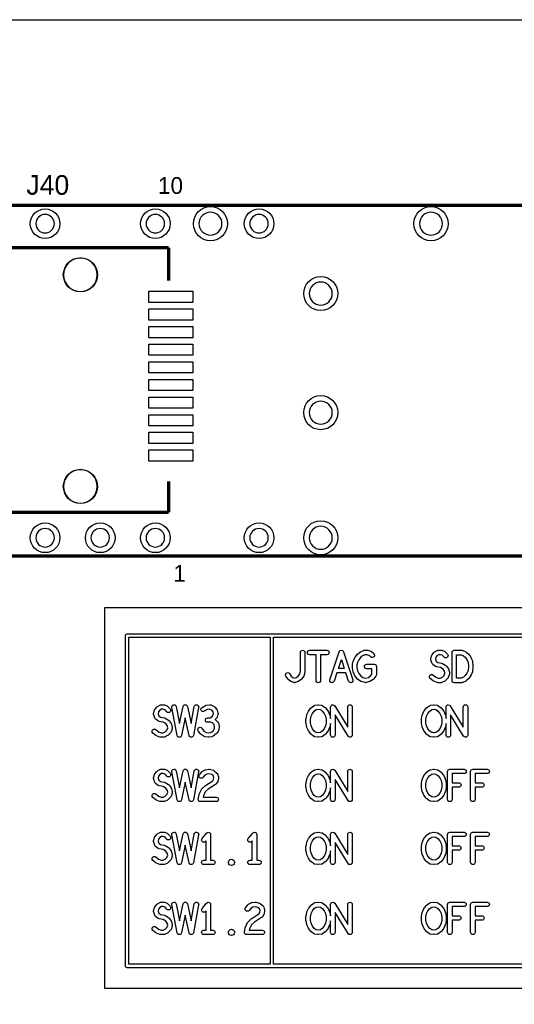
# Model space of a CAD drawing. Extents: x 0 to 260, y 0 to 180.
# Tile 27 of 28: x 215 to 237, y 136 to 180. Entities that reach past the tile are written whole.
import ezdxf

# ---------------------------------------------------------------- set-up
doc = ezdxf.new("R2010")
doc.units = 0
for name, color, linetype in [('BG_DRILLHOLE', 193, 'CONTINUOUS'), ('BG_OUTLINE', 253, 'CONTINUOUS'), ('BG_SILKSCREEN_TOP', 6, 'CONTINUOUS'), ('PG_SILKSCREEN_TOP', 254, 'CONTINUOUS'), ('PIN_TOP', 96, 'CONTINUOUS'), ('RD_SILKSCREEN_TOP', 85, 'CONTINUOUS')]:
    doc.layers.add(name, color=color, linetype=linetype)

msp = doc.modelspace()

# ---------------------------------------------------------------- linework, layer by layer
at = {"layer": 'BG_DRILLHOLE'}
for points in [[(224.008442, 171.087034, 1), (222.967042, 171.087034, 1)], [(234.008422, 171.087034, 1), (232.967022, 171.087034, 1)], [(216.408762, 171.087034, 1), (215.570562, 171.087034, 1)], [(221.407482, 171.087034, 1), (220.569282, 171.087034, 1)], [(226.109022, 171.087034, 1), (225.270822, 171.087034, 1)], [(218.351862, 168.768014, 1), (216.827862, 168.768014, 1)], [(229.009702, 167.917114, 1), (227.968302, 167.917114, 1)], [(229.009702, 162.517074, 1), (227.968302, 162.517074, 1)], [(218.351862, 159.166814, 1), (216.827862, 159.166814, 1)], [(216.408762, 156.837634, 1), (215.570562, 156.837634, 1)], [(218.908122, 156.837634, 1), (218.069922, 156.837634, 1)], [(221.407482, 156.837634, 1), (220.569282, 156.837634, 1)], [(226.109022, 156.837634, 1), (225.270822, 156.837634, 1)], [(229.009702, 156.837634, 1), (227.968302, 156.837634, 1)]]:
    msp.add_lwpolyline(points, format="xyb", close=True, dxfattribs=at)
at = {"layer": 'BG_OUTLINE'}
msp.add_lwpolyline([(0, 180.34), (254, 180.34), (254, 0), (0, 0)], close=True, dxfattribs=at)
at = {"layer": 'BG_SILKSCREEN_TOP'}
for points in [[(218.694, 153.67), (248.539, 153.67), (248.539, 136.398), (218.694, 136.398)], [(219.7862, 152.3238), (226.191572, 152.3238), (226.191572, 137.4902), (219.7862, 137.4902)], [(226.343972, 152.3238), (247.0658, 152.3238), (247.0658, 137.4902), (226.343972, 137.4902)], [(234.645962, 151.5364), (234.860592, 151.5364), (234.963716, 151.48814), (235.043726, 151.421338), (235.115608, 151.313388), (235.172758, 151.188674), (235.187744, 151.003), (235.172758, 150.817326), (235.115608, 150.692612), (235.043726, 150.584662), (234.963716, 150.51786), (234.860592, 150.4696), (234.645962, 150.4696)], [(229.288594, 150.9141), (229.42296, 151.31669), (229.557326, 150.9141)], [(228.280468, 149.043644), (228.37648, 149.05863), (228.472492, 149.043644), (228.559868, 148.98116), (228.644958, 148.874988), (228.702616, 148.749004), (228.73208, 148.601176), (228.73208, 148.451824), (228.702616, 148.303996), (228.644958, 148.178012), (228.559868, 148.07184), (228.472492, 148.009356), (228.37648, 147.99437), (228.280468, 148.009356), (228.193092, 148.07184), (228.108002, 148.178012), (228.050344, 148.303996), (228.02088, 148.451824), (228.02088, 148.601176), (228.050344, 148.749004), (228.108002, 148.874988), (228.193092, 148.98116)], [(233.520488, 149.043644), (233.6165, 149.05863), (233.712512, 149.043644), (233.799888, 148.98116), (233.884978, 148.874988), (233.942636, 148.749004), (233.9721, 148.601176), (233.9721, 148.451824), (233.942636, 148.303996), (233.884978, 148.178012), (233.799888, 148.07184), (233.712512, 148.009356), (233.6165, 147.99437), (233.520488, 148.009356), (233.433112, 148.07184), (233.348022, 148.178012), (233.290364, 148.303996), (233.2609, 148.451824), (233.2609, 148.601176), (233.290364, 148.749004), (233.348022, 148.874988), (233.433112, 148.98116)], [(228.280468, 146.122644), (228.37648, 146.13763), (228.472492, 146.122644), (228.559868, 146.06016), (228.644958, 145.953988), (228.702616, 145.828004), (228.73208, 145.680176), (228.73208, 145.530824), (228.702616, 145.382996), (228.644958, 145.257012), (228.559868, 145.15084), (228.472492, 145.088356), (228.37648, 145.07337), (228.280468, 145.088356), (228.193092, 145.15084), (228.108002, 145.257012), (228.050344, 145.382996), (228.02088, 145.530824), (228.02088, 145.680176), (228.050344, 145.828004), (228.108002, 145.953988), (228.193092, 146.06016)], [(233.520488, 146.122644), (233.6165, 146.13763), (233.712512, 146.122644), (233.799888, 146.06016), (233.884978, 145.953988), (233.942636, 145.828004), (233.9721, 145.680176), (233.9721, 145.530824), (233.942636, 145.382996), (233.884978, 145.257012), (233.799888, 145.15084), (233.712512, 145.088356), (233.6165, 145.07337), (233.520488, 145.088356), (233.433112, 145.15084), (233.348022, 145.257012), (233.290364, 145.382996), (233.2609, 145.530824), (233.2609, 145.680176), (233.290364, 145.828004), (233.348022, 145.953988), (233.433112, 146.06016)], [(228.280468, 143.265144), (228.37648, 143.28013), (228.472492, 143.265144), (228.559868, 143.20266), (228.644958, 143.096488), (228.702616, 142.970504), (228.73208, 142.822676), (228.73208, 142.673324), (228.702616, 142.525496), (228.644958, 142.399512), (228.559868, 142.29334), (228.472492, 142.230856), (228.37648, 142.21587), (228.280468, 142.230856), (228.193092, 142.29334), (228.108002, 142.399512), (228.050344, 142.525496), (228.02088, 142.673324), (228.02088, 142.822676), (228.050344, 142.970504), (228.108002, 143.096488), (228.193092, 143.20266)], [(233.520488, 143.265144), (233.6165, 143.28013), (233.712512, 143.265144), (233.799888, 143.20266), (233.884978, 143.096488), (233.942636, 142.970504), (233.9721, 142.822676), (233.9721, 142.673324), (233.942636, 142.525496), (233.884978, 142.399512), (233.799888, 142.29334), (233.712512, 142.230856), (233.6165, 142.21587), (233.520488, 142.230856), (233.433112, 142.29334), (233.348022, 142.399512), (233.290364, 142.525496), (233.2609, 142.673324), (233.2609, 142.822676), (233.290364, 142.970504), (233.348022, 143.096488), (233.433112, 143.20266)], [(228.280468, 140.090144), (228.37648, 140.10513), (228.472492, 140.090144), (228.559868, 140.02766), (228.644958, 139.921488), (228.702616, 139.795504), (228.73208, 139.647676), (228.73208, 139.498324), (228.702616, 139.350496), (228.644958, 139.224512), (228.559868, 139.11834), (228.472492, 139.055856), (228.37648, 139.04087), (228.280468, 139.055856), (228.193092, 139.11834), (228.108002, 139.224512), (228.050344, 139.350496), (228.02088, 139.498324), (228.02088, 139.647676), (228.050344, 139.795504), (228.108002, 139.921488), (228.193092, 140.02766)], [(233.520488, 140.090144), (233.6165, 140.10513), (233.712512, 140.090144), (233.799888, 140.02766), (233.884978, 139.921488), (233.942636, 139.795504), (233.9721, 139.647676), (233.9721, 139.498324), (233.942636, 139.350496), (233.884978, 139.224512), (233.799888, 139.11834), (233.712512, 139.055856), (233.6165, 139.04087), (233.520488, 139.055856), (233.433112, 139.11834), (233.348022, 139.224512), (233.290364, 139.350496), (233.2609, 139.498324), (233.2609, 139.647676), (233.290364, 139.795504), (233.348022, 139.921488), (233.433112, 140.02766)]]:
    msp.add_lwpolyline(points, close=True, dxfattribs=at)
for points in [[(219.6338, 152.4, -0.414214), (219.71, 152.4762), (247.142, 152.4762, -0.414214), (247.2182, 152.4), (247.2182, 137.414, -0.414214), (247.142, 137.3378), (219.71, 137.3378, -0.414214), (219.6338, 137.414)], [(227.566982, 150.801324), (227.566982, 151.638, -1), (227.770182, 151.638), (227.770182, 150.791418, -0.049144), (227.76815, 150.771606), (227.734368, 150.602188, -0.120327), (227.714048, 150.5585), (227.612448, 150.4315, -0.050086), (227.598224, 150.417022), (227.496624, 150.33244, -0.097989), (227.46208, 150.31339), (227.326698, 150.270972, -0.076242), (227.296218, 150.2664, -0.086179), (227.261928, 150.272242), (227.14331, 150.31466, -0.088027), (227.112576, 150.33244), (227.010976, 150.417022, -0.072059), (226.991418, 150.438612), (226.906836, 150.565612, -0.147613), (226.889818, 150.622, -0.414214), (226.991418, 150.7236, -0.250497), (227.076, 150.678388), (227.152454, 150.56358), (227.228654, 150.50008), (227.29825, 150.475188), (227.38207, 150.50135), (227.460302, 150.566628), (227.540058, 150.666196)], [(227.987098, 151.5364, -1), (227.987098, 151.7396), (228.765862, 151.7396, -1), (228.765862, 151.5364), (228.47808, 151.5364), (228.47808, 150.368, -1), (228.27488, 150.368), (228.27488, 151.5364)], [(228.903276, 150.400258), (229.326694, 151.670258, -0.720317), (229.519226, 151.670258), (229.942644, 150.400258, -0.08101), (229.947978, 150.368, -0.414214), (229.846378, 150.2664, -0.322662), (229.750112, 150.335742), (229.62489, 150.7109), (229.22103, 150.7109), (229.095808, 150.335742, -0.322662), (228.999542, 150.2664, -0.414214), (228.897942, 150.368, -0.08101)], [(230.46944, 151.7396), (230.588058, 151.7396, -0.076242), (230.618538, 151.735028), (230.75392, 151.69261, -0.097989), (230.788464, 151.67356), (230.890064, 151.588978, -0.222878), (230.92664, 151.511, -0.414214), (230.82504, 151.4094, -0.176013), (230.760016, 151.433022), (230.67391, 151.50465), (230.572564, 151.5364), (230.492046, 151.5364), (230.388922, 151.48814), (230.305356, 151.41829), (230.21798, 151.309324), (230.159052, 151.180038), (230.130858, 151.074374), (230.130858, 150.949406), (230.160322, 150.801578), (230.21798, 150.675594), (230.30307, 150.569422), (230.394256, 150.504398), (230.52024, 150.472648), (230.646224, 150.504398), (230.73741, 150.569422), (230.808022, 150.65756), (230.808022, 150.9014), (230.57104, 150.9014, -1), (230.57104, 151.1046), (230.909622, 151.1046, -0.414214), (231.011222, 151.003), (231.011222, 150.622, -0.170862), (230.98887, 150.5585), (230.88727, 150.4315, -0.068418), (230.867204, 150.41245), (230.74884, 150.327868, -0.094527), (230.714296, 150.311866), (230.544878, 150.269448, -0.061321), (230.52024, 150.2664, -0.061321), (230.495602, 150.269448), (230.326184, 150.311866, -0.094527), (230.29164, 150.327868), (230.173276, 150.41245, -0.068418), (230.15321, 150.4315), (230.05161, 150.5585, -0.061425), (230.038402, 150.579582), (229.970584, 150.727664, -0.058502), (229.963472, 150.75027), (229.92969, 150.919688, -0.049144), (229.927658, 150.9395), (229.927658, 151.087582, -0.065123), (229.93096, 151.113744), (229.964742, 151.240744, -0.041963), (229.970584, 151.256746), (230.038402, 151.405082, -0.061989), (230.05161, 151.426418), (230.15321, 151.553418, -0.050086), (230.167434, 151.567896), (230.269034, 151.652478, -0.064082), (230.290878, 151.666448), (230.42626, 151.729948, -0.110402)], [(233.819192, 151.7396), (233.938318, 151.7396, -0.086179), (233.972608, 151.733758), (234.090972, 151.69134, -0.115766), (234.129834, 151.66594), (234.231434, 151.560276, -0.193858), (234.259882, 151.489918, -0.414214), (234.158282, 151.388318, -0.204602), (234.08513, 151.41956), (234.00004, 151.507952), (233.920538, 151.5364), (233.8451, 151.5364), (233.767376, 151.494744), (233.71048, 151.42337), (233.688128, 151.326088), (233.719116, 151.236172), (233.793538, 151.182578), (233.975656, 151.144986, -0.076593), (234.004612, 151.134064), (234.157012, 151.049228, -0.118872), (234.192064, 151.01697), (234.2769, 150.88997, -0.091171), (234.291378, 150.856188), (234.32516, 150.708106, -0.056004), (234.3277, 150.6855, -0.083001), (234.322112, 150.65248), (234.271312, 150.504398, -0.108666), (234.248706, 150.46706), (234.147106, 150.361142, -0.092157), (234.11688, 150.339552), (233.981498, 150.276052, -0.110402), (233.938318, 150.2664), (233.802682, 150.2664, -0.099165), (233.763566, 150.274274), (233.611166, 150.337774, -0.066999), (233.587798, 150.35149), (233.452416, 150.457408, -0.23136), (233.4133, 150.537418, -0.414214), (233.5149, 150.639018, -0.16729), (233.577384, 150.617428), (233.702098, 150.519892), (233.823002, 150.4696), (233.915712, 150.4696), (234.013502, 150.515574), (234.0864, 150.59152), (234.12069, 150.691088), (234.097322, 150.792688), (234.036616, 150.88362), (233.919268, 150.949152), (233.731308, 150.988014, -0.104948), (233.6927, 151.005032), (233.574336, 151.089868, -0.155602), (233.537506, 151.139398), (233.486706, 151.28748, -0.083001), (233.481118, 151.3205, -0.056004), (233.483658, 151.343106), (233.51744, 151.491188, -0.112905), (233.536998, 151.532082), (233.62158, 151.638, -0.101707), (233.653076, 151.664162), (233.771694, 151.727662, -0.122248)], [(234.442762, 151.638, -0.414214), (234.544362, 151.7396), (234.883198, 151.7396, -0.110402), (234.926378, 151.729948), (235.06176, 151.666448, -0.064082), (235.083604, 151.652478), (235.185204, 151.567896, -0.072059), (235.204762, 151.546306), (235.289344, 151.419306, -0.04006), (235.297218, 151.405082), (235.365036, 151.256746, -0.087193), (235.373926, 151.22271), (235.390944, 151.011128, -0.020012), (235.391198, 151.003, -0.020012), (235.390944, 150.994872), (235.373926, 150.78329, -0.087193), (235.365036, 150.749254), (235.297218, 150.600918, -0.04006), (235.289344, 150.586694), (235.204762, 150.459694, -0.072059), (235.185204, 150.438104), (235.083604, 150.353522, -0.064082), (235.06176, 150.339552), (234.926378, 150.276052, -0.110402), (234.883198, 150.2664), (234.544362, 150.2664, -0.414214), (234.442762, 150.368)], [(221.246192, 149.2631), (221.365318, 149.2631, -0.086179), (221.399608, 149.257258), (221.517972, 149.21484, -0.115766), (221.556834, 149.18944), (221.658434, 149.083776, -0.193858), (221.686882, 149.013418, -0.414214), (221.585282, 148.911818, -0.204602), (221.51213, 148.94306), (221.42704, 149.031452), (221.347538, 149.0599), (221.2721, 149.0599), (221.194376, 149.018244), (221.13748, 148.94687), (221.115128, 148.849588), (221.146116, 148.759672), (221.220538, 148.706078), (221.402656, 148.668486, -0.076593), (221.431612, 148.657564), (221.584012, 148.572728, -0.118872), (221.619064, 148.54047), (221.7039, 148.41347, -0.091171), (221.718378, 148.379688), (221.75216, 148.231606, -0.056004), (221.7547, 148.209, -0.083001), (221.749112, 148.17598), (221.698312, 148.027898, -0.108666), (221.675706, 147.99056), (221.574106, 147.884642, -0.092157), (221.54388, 147.863052), (221.408498, 147.799552, -0.110402), (221.365318, 147.7899), (221.229682, 147.7899, -0.099165), (221.190566, 147.797774), (221.038166, 147.861274, -0.066999), (221.014798, 147.87499), (220.879416, 147.980908, -0.23136), (220.8403, 148.060918, -0.414214), (220.9419, 148.162518, -0.16729), (221.004384, 148.140928), (221.129098, 148.043392), (221.250002, 147.9931), (221.342712, 147.9931), (221.440502, 148.039074), (221.5134, 148.11502), (221.54769, 148.214588), (221.524322, 148.316188), (221.463616, 148.40712), (221.346268, 148.472652), (221.158308, 148.511514, -0.104948), (221.1197, 148.528532), (221.001336, 148.613368, -0.155602), (220.964506, 148.662898), (220.913706, 148.81098, -0.083001), (220.908118, 148.844, -0.056004), (220.910658, 148.866606), (220.94444, 149.014688, -0.112905), (220.963998, 149.055582), (221.04858, 149.1615, -0.101707), (221.080076, 149.187662), (221.198694, 149.251162, -0.122248)], [(222.608394, 148.40966), (222.752158, 149.180042, -0.361625), (222.85198, 149.2631, -0.414214), (222.95358, 149.1615, -0.045947), (222.951802, 149.142958), (222.71482, 147.872958, -0.361625), (222.614998, 147.7899, -0.354444), (222.515684, 147.870418), (222.34398, 148.674582), (222.172276, 147.870418, -0.354444), (222.072962, 147.7899, -0.361625), (221.97314, 147.872958), (221.736158, 149.142958, -0.045947), (221.73438, 149.1615, -0.414214), (221.83598, 149.2631, -0.361625), (221.935802, 149.180042), (222.079566, 148.40966), (222.244666, 149.182582, -0.810742), (222.443294, 149.182582)], [(223.291908, 149.241002), (223.444308, 149.262084, -0.034516), (223.458278, 149.2631, -0.099165), (223.497394, 149.255226), (223.649794, 149.191726, -0.126029), (223.69018, 149.1615), (223.774762, 149.055582, -0.103878), (223.793558, 149.018244), (223.82734, 148.891244, -0.065123), (223.830642, 148.865082, -0.065123), (223.82734, 148.83892), (223.793558, 148.71192, -0.104227), (223.774508, 148.674582), (223.707706, 148.591016), (223.813624, 148.496274, -0.155632), (223.84512, 148.443188), (223.878902, 148.295106, -0.056004), (223.881442, 148.2725, -0.032574), (223.88068, 148.259292), (223.863916, 148.132292, -0.114973), (223.84766, 148.089112), (223.762824, 147.962112, -0.080112), (223.740726, 147.93849), (223.605344, 147.832572, -0.127489), (223.558608, 147.812252), (223.423226, 147.79117, -0.038943), (223.407478, 147.7899, -0.034516), (223.393508, 147.790916), (223.241108, 147.811998, -0.105588), (223.20123, 147.826476), (223.065594, 147.911312, -0.103217), (223.035622, 147.940014), (222.934022, 148.088096, -0.151321), (222.916242, 148.1455, -0.414214), (223.017842, 148.2471, -0.247488), (223.101662, 148.202904), (223.191324, 148.072348), (223.290638, 148.010372), (223.406716, 147.994116), (223.501204, 148.008848), (223.602804, 148.088604), (223.665542, 148.18233), (223.676718, 148.267674), (223.654112, 148.36648), (223.57461, 148.4376), (223.491298, 148.467318), (223.356678, 148.467318, -1), (223.356678, 148.670518), (223.479868, 148.670518), (223.542098, 148.70938), (223.60255, 148.784818), (223.623886, 148.865082), (223.60255, 148.945346), (223.547432, 149.01418), (223.444816, 149.057106), (223.338644, 149.042374), (223.203008, 148.966936, -0.128076), (223.153478, 148.953982, -0.414214), (223.051878, 149.055582, -0.271972), (223.103948, 149.144228), (223.256348, 149.229064, -0.093132)], [(229.710742, 148.251672), (229.710742, 149.1615, -1), (229.913942, 149.1615), (229.913942, 147.8915, -0.414214), (229.812342, 147.7899, -0.260983), (229.725728, 147.838414), (229.135178, 148.801328), (229.135178, 147.8915, -1), (228.931978, 147.8915), (228.931978, 148.415248), (228.899466, 148.252688, -0.058502), (228.892354, 148.230082), (228.824536, 148.082, -0.061425), (228.811328, 148.060918), (228.709728, 147.933918, -0.068418), (228.689662, 147.914868), (228.571044, 147.830032, -0.117093), (228.52761, 147.812252), (228.392228, 147.79117, -0.038943), (228.37648, 147.7899, -0.038943), (228.360732, 147.79117), (228.22535, 147.812252, -0.117093), (228.181916, 147.830032), (228.063298, 147.914868, -0.068418), (228.043232, 147.933918), (227.941632, 148.060918, -0.061425), (227.928424, 148.082), (227.860606, 148.230082, -0.058502), (227.853494, 148.252688), (227.819712, 148.422106, -0.049144), (227.81768, 148.441918), (227.81768, 148.611082, -0.049144), (227.819712, 148.630894), (227.853494, 148.800312, -0.058502), (227.860606, 148.822918), (227.928424, 148.971, -0.061425), (227.941632, 148.992082), (228.043232, 149.119082, -0.068418), (228.063298, 149.138132), (228.181916, 149.222968, -0.117093), (228.22535, 149.240748), (228.360732, 149.26183, -0.038943), (228.37648, 149.2631, -0.038943), (228.392228, 149.26183), (228.52761, 149.240748, -0.117093), (228.571044, 149.222968), (228.689662, 149.138132, -0.068418), (228.709728, 149.119082), (228.811328, 148.992082, -0.061425), (228.824536, 148.971), (228.892354, 148.822918, -0.058502), (228.899466, 148.800312), (228.931978, 148.637752), (228.931978, 149.1615, -0.414214), (229.033578, 149.2631, -0.260983), (229.120192, 149.214586)], [(234.950762, 148.251672), (234.950762, 149.1615, -1), (235.153962, 149.1615), (235.153962, 147.8915, -0.414214), (235.052362, 147.7899, -0.260983), (234.965748, 147.838414), (234.375198, 148.801328), (234.375198, 147.8915, -1), (234.171998, 147.8915), (234.171998, 148.415248), (234.139486, 148.252688, -0.058502), (234.132374, 148.230082), (234.064556, 148.082, -0.061425), (234.051348, 148.060918), (233.949748, 147.933918, -0.068418), (233.929682, 147.914868), (233.811064, 147.830032, -0.117093), (233.76763, 147.812252), (233.632248, 147.79117, -0.038943), (233.6165, 147.7899, -0.038943), (233.600752, 147.79117), (233.46537, 147.812252, -0.117093), (233.421936, 147.830032), (233.303318, 147.914868, -0.068418), (233.283252, 147.933918), (233.181652, 148.060918, -0.061425), (233.168444, 148.082), (233.100626, 148.230082, -0.058502), (233.093514, 148.252688), (233.059732, 148.422106, -0.049144), (233.0577, 148.441918), (233.0577, 148.611082, -0.049144), (233.059732, 148.630894), (233.093514, 148.800312, -0.058502), (233.100626, 148.822918), (233.168444, 148.971, -0.061425), (233.181652, 148.992082), (233.283252, 149.119082, -0.068418), (233.303318, 149.138132), (233.421936, 149.222968, -0.117093), (233.46537, 149.240748), (233.600752, 149.26183, -0.038943), (233.6165, 149.2631, -0.038943), (233.632248, 149.26183), (233.76763, 149.240748, -0.117093), (233.811064, 149.222968), (233.929682, 149.138132, -0.068418), (233.949748, 149.119082), (234.051348, 148.992082, -0.061425), (234.064556, 148.971), (234.132374, 148.822918, -0.058502), (234.139486, 148.800312), (234.171998, 148.637752), (234.171998, 149.1615, -0.414214), (234.273598, 149.2631, -0.260983), (234.360212, 149.214586)], [(221.246192, 146.3421), (221.365318, 146.3421, -0.086179), (221.399608, 146.336258), (221.517972, 146.29384, -0.115766), (221.556834, 146.26844), (221.658434, 146.162776, -0.193858), (221.686882, 146.092418, -0.414214), (221.585282, 145.990818, -0.204602), (221.51213, 146.02206), (221.42704, 146.110452), (221.347538, 146.1389), (221.2721, 146.1389), (221.194376, 146.097244), (221.13748, 146.02587), (221.115128, 145.928588), (221.146116, 145.838672), (221.220538, 145.785078), (221.402656, 145.747486, -0.076593), (221.431612, 145.736564), (221.584012, 145.651728, -0.118872), (221.619064, 145.61947), (221.7039, 145.49247, -0.091171), (221.718378, 145.458688), (221.75216, 145.310606, -0.056004), (221.7547, 145.288, -0.083001), (221.749112, 145.25498), (221.698312, 145.106898, -0.108666), (221.675706, 145.06956), (221.574106, 144.963642, -0.092157), (221.54388, 144.942052), (221.408498, 144.878552, -0.110402), (221.365318, 144.8689), (221.229682, 144.8689, -0.099165), (221.190566, 144.876774), (221.038166, 144.940274, -0.066999), (221.014798, 144.95399), (220.879416, 145.059908, -0.23136), (220.8403, 145.139918, -0.414214), (220.9419, 145.241518, -0.16729), (221.004384, 145.219928), (221.129098, 145.122392), (221.250002, 145.0721), (221.342712, 145.0721), (221.440502, 145.118074), (221.5134, 145.19402), (221.54769, 145.293588), (221.524322, 145.395188), (221.463616, 145.48612), (221.346268, 145.551652), (221.158308, 145.590514, -0.104948), (221.1197, 145.607532), (221.001336, 145.692368, -0.155602), (220.964506, 145.741898), (220.913706, 145.88998, -0.083001), (220.908118, 145.923, -0.056004), (220.910658, 145.945606), (220.94444, 146.093688, -0.112905), (220.963998, 146.134582), (221.04858, 146.2405, -0.101707), (221.080076, 146.266662), (221.198694, 146.330162, -0.122248)], [(222.608394, 145.48866), (222.752158, 146.259042, -0.361625), (222.85198, 146.3421, -0.414214), (222.95358, 146.2405, -0.045947), (222.951802, 146.221958), (222.71482, 144.951958, -0.361625), (222.614998, 144.8689, -0.354444), (222.515684, 144.949418), (222.34398, 145.753582), (222.172276, 144.949418, -0.354444), (222.072962, 144.8689, -0.361625), (221.97314, 144.951958), (221.736158, 146.221958, -0.045947), (221.73438, 146.2405, -0.414214), (221.83598, 146.3421, -0.361625), (221.935802, 146.259042), (222.079566, 145.48866), (222.244666, 146.261582, -0.810742), (222.443294, 146.261582)], [(223.273112, 146.319748), (223.408494, 146.34083, -0.038943), (223.424242, 146.3421, -0.061321), (223.44888, 146.339052), (223.618298, 146.296634, -0.121114), (223.661224, 146.274028), (223.779842, 146.168364, -0.146992), (223.810576, 146.11858), (223.844358, 145.99158, -0.065123), (223.84766, 145.965418, -0.033277), (223.846644, 145.951956), (223.829626, 145.824956, -0.109105), (223.81464, 145.783808), (223.747076, 145.67789, -0.111451), (223.715326, 145.646394), (223.385634, 145.4404), (223.254062, 145.312384), (223.166178, 145.129504), (223.156018, 145.0721), (223.74606, 145.0721, -1), (223.74606, 144.8689), (223.03486, 144.8689, -0.414214), (222.93326, 144.9705, -0.043986), (222.934784, 144.98828), (222.968566, 145.17878, -0.067883), (222.976948, 145.204942), (223.078548, 145.416524, -0.088411), (223.099376, 145.44548), (223.251776, 145.593816, -0.053151), (223.268794, 145.607024), (223.588072, 145.806414), (223.631252, 145.874232), (223.642682, 145.958814), (223.621854, 146.036792), (223.544638, 146.105626), (223.419416, 146.136868), (223.321626, 146.121628), (223.236536, 146.076162), (223.14789, 145.965418, -0.227899), (223.068642, 145.927318, -0.414214), (222.967042, 146.028918, -0.170862), (222.989394, 146.092418), (223.090994, 146.219418, -0.101271), (223.122236, 146.24558), (223.240854, 146.30908, -0.08417)], [(229.710742, 145.330672), (229.710742, 146.2405, -1), (229.913942, 146.2405), (229.913942, 144.9705, -0.414214), (229.812342, 144.8689, -0.260983), (229.725728, 144.917414), (229.135178, 145.880328), (229.135178, 144.9705, -1), (228.931978, 144.9705), (228.931978, 145.494248), (228.899466, 145.331688, -0.058502), (228.892354, 145.309082), (228.824536, 145.161, -0.061425), (228.811328, 145.139918), (228.709728, 145.012918, -0.068418), (228.689662, 144.993868), (228.571044, 144.909032, -0.117093), (228.52761, 144.891252), (228.392228, 144.87017, -0.038943), (228.37648, 144.8689, -0.038943), (228.360732, 144.87017), (228.22535, 144.891252, -0.117093), (228.181916, 144.909032), (228.063298, 144.993868, -0.068418), (228.043232, 145.012918), (227.941632, 145.139918, -0.061425), (227.928424, 145.161), (227.860606, 145.309082, -0.058502), (227.853494, 145.331688), (227.819712, 145.501106, -0.049144), (227.81768, 145.520918), (227.81768, 145.690082, -0.049144), (227.819712, 145.709894), (227.853494, 145.879312, -0.058502), (227.860606, 145.901918), (227.928424, 146.05, -0.061425), (227.941632, 146.071082), (228.043232, 146.198082, -0.068418), (228.063298, 146.217132), (228.181916, 146.301968, -0.117093), (228.22535, 146.319748), (228.360732, 146.34083, -0.038943), (228.37648, 146.3421, -0.038943), (228.392228, 146.34083), (228.52761, 146.319748, -0.117093), (228.571044, 146.301968), (228.689662, 146.217132, -0.068418), (228.709728, 146.198082), (228.811328, 146.071082, -0.061425), (228.824536, 146.05), (228.892354, 145.901918, -0.058502), (228.899466, 145.879312), (228.931978, 145.716752), (228.931978, 146.2405, -0.414214), (229.033578, 146.3421, -0.260983), (229.120192, 146.293586)], [(233.46537, 146.319748), (233.600752, 146.34083, -0.038943), (233.6165, 146.3421, -0.038943), (233.632248, 146.34083), (233.76763, 146.319748, -0.117093), (233.811064, 146.301968), (233.929682, 146.217132, -0.068418), (233.949748, 146.198082), (234.051348, 146.071082, -0.061425), (234.064556, 146.05), (234.132374, 145.901918, -0.058502), (234.139486, 145.879312), (234.173268, 145.709894, -0.049144), (234.1753, 145.690082), (234.1753, 145.520918, -0.049144), (234.173268, 145.501106), (234.139486, 145.331688, -0.058502), (234.132374, 145.309082), (234.064556, 145.161, -0.061425), (234.051348, 145.139918), (233.949748, 145.012918, -0.068418), (233.929682, 144.993868), (233.811064, 144.909032, -0.117093), (233.76763, 144.891252), (233.632248, 144.87017, -0.038943), (233.6165, 144.8689, -0.038943), (233.600752, 144.87017), (233.46537, 144.891252, -0.117093), (233.421936, 144.909032), (233.303318, 144.993868, -0.068418), (233.283252, 145.012918), (233.181652, 145.139918, -0.061425), (233.168444, 145.161), (233.100626, 145.309082, -0.058502), (233.093514, 145.331688), (233.059732, 145.501106, -0.049144), (233.0577, 145.520918), (233.0577, 145.690082, -0.049144), (233.059732, 145.709894), (233.093514, 145.879312, -0.058502), (233.100626, 145.901918), (233.168444, 146.05, -0.061425), (233.181652, 146.071082), (233.283252, 146.198082, -0.068418), (233.303318, 146.217132), (233.421936, 146.301968, -0.117093)], [(234.239562, 146.2405, -0.414214), (234.341162, 146.3421), (234.984798, 146.3421, -1), (234.984798, 146.1389), (234.442762, 146.1389), (234.442762, 145.728182), (234.747562, 145.728182, -1), (234.747562, 145.524982), (234.442762, 145.524982), (234.442762, 144.9705, -1), (234.239562, 144.9705)], [(235.286042, 146.2405, -0.414214), (235.387642, 146.3421), (236.031278, 146.3421, -1), (236.031278, 146.1389), (235.489242, 146.1389), (235.489242, 145.728182), (235.794042, 145.728182, -1), (235.794042, 145.524982), (235.489242, 145.524982), (235.489242, 144.9705, -1), (235.286042, 144.9705)], [(221.246192, 143.4846), (221.365318, 143.4846, -0.086179), (221.399608, 143.478758), (221.517972, 143.43634, -0.115766), (221.556834, 143.41094), (221.658434, 143.305276, -0.193858), (221.686882, 143.234918, -0.414214), (221.585282, 143.133318, -0.204602), (221.51213, 143.16456), (221.42704, 143.252952), (221.347538, 143.2814), (221.2721, 143.2814), (221.194376, 143.239744), (221.13748, 143.16837), (221.115128, 143.071088), (221.146116, 142.981172), (221.220538, 142.927578), (221.402656, 142.889986, -0.076593), (221.431612, 142.879064), (221.584012, 142.794228, -0.118872), (221.619064, 142.76197), (221.7039, 142.63497, -0.091171), (221.718378, 142.601188), (221.75216, 142.453106, -0.056004), (221.7547, 142.4305, -0.083001), (221.749112, 142.39748), (221.698312, 142.249398, -0.108666), (221.675706, 142.21206), (221.574106, 142.106142, -0.092157), (221.54388, 142.084552), (221.408498, 142.021052, -0.110402), (221.365318, 142.0114), (221.229682, 142.0114, -0.099165), (221.190566, 142.019274), (221.038166, 142.082774, -0.066999), (221.014798, 142.09649), (220.879416, 142.202408, -0.23136), (220.8403, 142.282418, -0.414214), (220.9419, 142.384018, -0.16729), (221.004384, 142.362428), (221.129098, 142.264892), (221.250002, 142.2146), (221.342712, 142.2146), (221.440502, 142.260574), (221.5134, 142.33652), (221.54769, 142.436088), (221.524322, 142.537688), (221.463616, 142.62862), (221.346268, 142.694152), (221.158308, 142.733014, -0.104948), (221.1197, 142.750032), (221.001336, 142.834868, -0.155602), (220.964506, 142.884398), (220.913706, 143.03248, -0.083001), (220.908118, 143.0655, -0.056004), (220.910658, 143.088106), (220.94444, 143.236188, -0.112905), (220.963998, 143.277082), (221.04858, 143.383, -0.101707), (221.080076, 143.409162), (221.198694, 143.472662, -0.122248)], [(222.608394, 142.63116), (222.752158, 143.401542, -0.361625), (222.85198, 143.4846, -0.414214), (222.95358, 143.383, -0.045947), (222.951802, 143.364458), (222.71482, 142.094458, -0.361625), (222.614998, 142.0114, -0.354444), (222.515684, 142.091918), (222.34398, 142.896082), (222.172276, 142.091918, -0.354444), (222.072962, 142.0114, -0.361625), (221.97314, 142.094458), (221.736158, 143.364458, -0.045947), (221.73438, 143.383, -0.414214), (221.83598, 143.4846, -0.361625), (221.935802, 143.401542), (222.079566, 142.63116), (222.244666, 143.404082, -0.810742), (222.443294, 143.404082)], [(223.108012, 143.1925), (223.311212, 143.4465, -0.227899), (223.39046, 143.4846, -0.414214), (223.49206, 143.383), (223.49206, 142.2146), (223.59366, 142.2146, -1), (223.59366, 142.0114), (223.18726, 142.0114, -1), (223.18726, 142.2146), (223.28886, 142.2146), (223.28886, 143.09344), (223.266508, 143.0655, -0.227899), (223.18726, 143.0274, -0.414214), (223.08566, 143.129, -0.170862)], [(225.200972, 143.1925), (225.404172, 143.4465, -0.227899), (225.48342, 143.4846, -0.414214), (225.58502, 143.383), (225.58502, 142.2146), (225.68662, 142.2146, -1), (225.68662, 142.0114), (225.28022, 142.0114, -1), (225.28022, 142.2146), (225.38182, 142.2146), (225.38182, 143.09344), (225.359468, 143.0655, -0.227899), (225.28022, 143.0274, -0.414214), (225.17862, 143.129, -0.170862)], [(229.710742, 142.473172), (229.710742, 143.383, -1), (229.913942, 143.383), (229.913942, 142.113, -0.414214), (229.812342, 142.0114, -0.260983), (229.725728, 142.059914), (229.135178, 143.022828), (229.135178, 142.113, -1), (228.931978, 142.113), (228.931978, 142.636748), (228.899466, 142.474188, -0.058502), (228.892354, 142.451582), (228.824536, 142.3035, -0.061425), (228.811328, 142.282418), (228.709728, 142.155418, -0.068418), (228.689662, 142.136368), (228.571044, 142.051532, -0.117093), (228.52761, 142.033752), (228.392228, 142.01267, -0.038943), (228.37648, 142.0114, -0.038943), (228.360732, 142.01267), (228.22535, 142.033752, -0.117093), (228.181916, 142.051532), (228.063298, 142.136368, -0.068418), (228.043232, 142.155418), (227.941632, 142.282418, -0.061425), (227.928424, 142.3035), (227.860606, 142.451582, -0.058502), (227.853494, 142.474188), (227.819712, 142.643606, -0.049144), (227.81768, 142.663418), (227.81768, 142.832582, -0.049144), (227.819712, 142.852394), (227.853494, 143.021812, -0.058502), (227.860606, 143.044418), (227.928424, 143.1925, -0.061425), (227.941632, 143.213582), (228.043232, 143.340582, -0.068418), (228.063298, 143.359632), (228.181916, 143.444468, -0.117093), (228.22535, 143.462248), (228.360732, 143.48333, -0.038943), (228.37648, 143.4846, -0.038943), (228.392228, 143.48333), (228.52761, 143.462248, -0.117093), (228.571044, 143.444468), (228.689662, 143.359632, -0.068418), (228.709728, 143.340582), (228.811328, 143.213582, -0.061425), (228.824536, 143.1925), (228.892354, 143.044418, -0.058502), (228.899466, 143.021812), (228.931978, 142.859252), (228.931978, 143.383, -0.414214), (229.033578, 143.4846, -0.260983), (229.120192, 143.436086)], [(233.46537, 143.462248), (233.600752, 143.48333, -0.038943), (233.6165, 143.4846, -0.038943), (233.632248, 143.48333), (233.76763, 143.462248, -0.117093), (233.811064, 143.444468), (233.929682, 143.359632, -0.068418), (233.949748, 143.340582), (234.051348, 143.213582, -0.061425), (234.064556, 143.1925), (234.132374, 143.044418, -0.058502), (234.139486, 143.021812), (234.173268, 142.852394, -0.049144), (234.1753, 142.832582), (234.1753, 142.663418, -0.049144), (234.173268, 142.643606), (234.139486, 142.474188, -0.058502), (234.132374, 142.451582), (234.064556, 142.3035, -0.061425), (234.051348, 142.282418), (233.949748, 142.155418, -0.068418), (233.929682, 142.136368), (233.811064, 142.051532, -0.117093), (233.76763, 142.033752), (233.632248, 142.01267, -0.038943), (233.6165, 142.0114, -0.038943), (233.600752, 142.01267), (233.46537, 142.033752, -0.117093), (233.421936, 142.051532), (233.303318, 142.136368, -0.068418), (233.283252, 142.155418), (233.181652, 142.282418, -0.061425), (233.168444, 142.3035), (233.100626, 142.451582, -0.058502), (233.093514, 142.474188), (233.059732, 142.643606, -0.049144), (233.0577, 142.663418), (233.0577, 142.832582, -0.049144), (233.059732, 142.852394), (233.093514, 143.021812, -0.058502), (233.100626, 143.044418), (233.168444, 143.1925, -0.061425), (233.181652, 143.213582), (233.283252, 143.340582, -0.068418), (233.303318, 143.359632), (233.421936, 143.444468, -0.117093)], [(234.239562, 143.383, -0.414214), (234.341162, 143.4846), (234.984798, 143.4846, -1), (234.984798, 143.2814), (234.442762, 143.2814), (234.442762, 142.870682), (234.747562, 142.870682, -1), (234.747562, 142.667482), (234.442762, 142.667482), (234.442762, 142.113, -1), (234.239562, 142.113)], [(235.286042, 143.383, -0.414214), (235.387642, 143.4846), (236.031278, 143.4846, -1), (236.031278, 143.2814), (235.489242, 143.2814), (235.489242, 142.870682), (235.794042, 142.870682, -1), (235.794042, 142.667482), (235.489242, 142.667482), (235.489242, 142.113, -1), (235.286042, 142.113)], [(224.348802, 142.219934), (224.382584, 142.24127, -0.28972), (224.491296, 142.24127), (224.525078, 142.219934, -0.256978), (224.572322, 142.134082), (224.572322, 142.091918, -0.256978), (224.525078, 142.006066), (224.491296, 141.98473, -0.28972), (224.382584, 141.98473), (224.348802, 142.006066, -0.256978), (224.301558, 142.091918), (224.301558, 142.134082, -0.256978)], [(221.246192, 140.3096), (221.365318, 140.3096, -0.086179), (221.399608, 140.303758), (221.517972, 140.26134, -0.115766), (221.556834, 140.23594), (221.658434, 140.130276, -0.193858), (221.686882, 140.059918, -0.414214), (221.585282, 139.958318, -0.204602), (221.51213, 139.98956), (221.42704, 140.077952), (221.347538, 140.1064), (221.2721, 140.1064), (221.194376, 140.064744), (221.13748, 139.99337), (221.115128, 139.896088), (221.146116, 139.806172), (221.220538, 139.752578), (221.402656, 139.714986, -0.076593), (221.431612, 139.704064), (221.584012, 139.619228, -0.118872), (221.619064, 139.58697), (221.7039, 139.45997, -0.091171), (221.718378, 139.426188), (221.75216, 139.278106, -0.056004), (221.7547, 139.2555, -0.083001), (221.749112, 139.22248), (221.698312, 139.074398, -0.108666), (221.675706, 139.03706), (221.574106, 138.931142, -0.092157), (221.54388, 138.909552), (221.408498, 138.846052, -0.110402), (221.365318, 138.8364), (221.229682, 138.8364, -0.099165), (221.190566, 138.844274), (221.038166, 138.907774, -0.066999), (221.014798, 138.92149), (220.879416, 139.027408, -0.23136), (220.8403, 139.107418, -0.414214), (220.9419, 139.209018, -0.16729), (221.004384, 139.187428), (221.129098, 139.089892), (221.250002, 139.0396), (221.342712, 139.0396), (221.440502, 139.085574), (221.5134, 139.16152), (221.54769, 139.261088), (221.524322, 139.362688), (221.463616, 139.45362), (221.346268, 139.519152), (221.158308, 139.558014, -0.104948), (221.1197, 139.575032), (221.001336, 139.659868, -0.155602), (220.964506, 139.709398), (220.913706, 139.85748, -0.083001), (220.908118, 139.8905, -0.056004), (220.910658, 139.913106), (220.94444, 140.061188, -0.112905), (220.963998, 140.102082), (221.04858, 140.208, -0.101707), (221.080076, 140.234162), (221.198694, 140.297662, -0.122248)], [(222.608394, 139.45616), (222.752158, 140.226542, -0.361625), (222.85198, 140.3096, -0.414214), (222.95358, 140.208, -0.045947), (222.951802, 140.189458), (222.71482, 138.919458, -0.361625), (222.614998, 138.8364, -0.354444), (222.515684, 138.916918), (222.34398, 139.721082), (222.172276, 138.916918, -0.354444), (222.072962, 138.8364, -0.361625), (221.97314, 138.919458), (221.736158, 140.189458, -0.045947), (221.73438, 140.208, -0.414214), (221.83598, 140.3096, -0.361625), (221.935802, 140.226542), (222.079566, 139.45616), (222.244666, 140.229082, -0.810742), (222.443294, 140.229082)], [(223.108012, 140.0175), (223.311212, 140.2715, -0.227899), (223.39046, 140.3096, -0.414214), (223.49206, 140.208), (223.49206, 139.0396), (223.59366, 139.0396, -1), (223.59366, 138.8364), (223.18726, 138.8364, -1), (223.18726, 139.0396), (223.28886, 139.0396), (223.28886, 139.91844), (223.266508, 139.8905, -0.227899), (223.18726, 139.8524, -0.414214), (223.08566, 139.954, -0.170862)], [(225.366072, 140.287248), (225.501454, 140.30833, -0.038943), (225.517202, 140.3096, -0.061321), (225.54184, 140.306552), (225.711258, 140.264134, -0.121114), (225.754184, 140.241528), (225.872802, 140.135864, -0.146992), (225.903536, 140.08608), (225.937318, 139.95908, -0.065123), (225.94062, 139.932918, -0.033277), (225.939604, 139.919456), (225.922586, 139.792456, -0.109105), (225.9076, 139.751308), (225.840036, 139.64539, -0.111451), (225.808286, 139.613894), (225.478594, 139.4079), (225.347022, 139.279884), (225.259138, 139.097004), (225.248978, 139.0396), (225.83902, 139.0396, -1), (225.83902, 138.8364), (225.12782, 138.8364, -0.414214), (225.02622, 138.938, -0.043986), (225.027744, 138.95578), (225.061526, 139.14628, -0.067883), (225.069908, 139.172442), (225.171508, 139.384024, -0.088411), (225.192336, 139.41298), (225.344736, 139.561316, -0.053151), (225.361754, 139.574524), (225.681032, 139.773914), (225.724212, 139.841732), (225.735642, 139.926314), (225.714814, 140.004292), (225.637598, 140.073126), (225.512376, 140.104368), (225.414586, 140.089128), (225.329496, 140.043662), (225.24085, 139.932918, -0.227899), (225.161602, 139.894818, -0.414214), (225.060002, 139.996418, -0.170862), (225.082354, 140.059918), (225.183954, 140.186918, -0.101271), (225.215196, 140.21308), (225.333814, 140.27658, -0.08417)], [(229.710742, 139.298172), (229.710742, 140.208, -1), (229.913942, 140.208), (229.913942, 138.938, -0.414214), (229.812342, 138.8364, -0.260983), (229.725728, 138.884914), (229.135178, 139.847828), (229.135178, 138.938, -1), (228.931978, 138.938), (228.931978, 139.461748), (228.899466, 139.299188, -0.058502), (228.892354, 139.276582), (228.824536, 139.1285, -0.061425), (228.811328, 139.107418), (228.709728, 138.980418, -0.068418), (228.689662, 138.961368), (228.571044, 138.876532, -0.117093), (228.52761, 138.858752), (228.392228, 138.83767, -0.038943), (228.37648, 138.8364, -0.038943), (228.360732, 138.83767), (228.22535, 138.858752, -0.117093), (228.181916, 138.876532), (228.063298, 138.961368, -0.068418), (228.043232, 138.980418), (227.941632, 139.107418, -0.061425), (227.928424, 139.1285), (227.860606, 139.276582, -0.058502), (227.853494, 139.299188), (227.819712, 139.468606, -0.049144), (227.81768, 139.488418), (227.81768, 139.657582, -0.049144), (227.819712, 139.677394), (227.853494, 139.846812, -0.058502), (227.860606, 139.869418), (227.928424, 140.0175, -0.061425), (227.941632, 140.038582), (228.043232, 140.165582, -0.068418), (228.063298, 140.184632), (228.181916, 140.269468, -0.117093), (228.22535, 140.287248), (228.360732, 140.30833, -0.038943), (228.37648, 140.3096, -0.038943), (228.392228, 140.30833), (228.52761, 140.287248, -0.117093), (228.571044, 140.269468), (228.689662, 140.184632, -0.068418), (228.709728, 140.165582), (228.811328, 140.038582, -0.061425), (228.824536, 140.0175), (228.892354, 139.869418, -0.058502), (228.899466, 139.846812), (228.931978, 139.684252), (228.931978, 140.208, -0.414214), (229.033578, 140.3096, -0.260983), (229.120192, 140.261086)], [(233.46537, 140.287248), (233.600752, 140.30833, -0.038943), (233.6165, 140.3096, -0.038943), (233.632248, 140.30833), (233.76763, 140.287248, -0.117093), (233.811064, 140.269468), (233.929682, 140.184632, -0.068418), (233.949748, 140.165582), (234.051348, 140.038582, -0.061425), (234.064556, 140.0175), (234.132374, 139.869418, -0.058502), (234.139486, 139.846812), (234.173268, 139.677394, -0.049144), (234.1753, 139.657582), (234.1753, 139.488418, -0.049144), (234.173268, 139.468606), (234.139486, 139.299188, -0.058502), (234.132374, 139.276582), (234.064556, 139.1285, -0.061425), (234.051348, 139.107418), (233.949748, 138.980418, -0.068418), (233.929682, 138.961368), (233.811064, 138.876532, -0.117093), (233.76763, 138.858752), (233.632248, 138.83767, -0.038943), (233.6165, 138.8364, -0.038943), (233.600752, 138.83767), (233.46537, 138.858752, -0.117093), (233.421936, 138.876532), (233.303318, 138.961368, -0.068418), (233.283252, 138.980418), (233.181652, 139.107418, -0.061425), (233.168444, 139.1285), (233.100626, 139.276582, -0.058502), (233.093514, 139.299188), (233.059732, 139.468606, -0.049144), (233.0577, 139.488418), (233.0577, 139.657582, -0.049144), (233.059732, 139.677394), (233.093514, 139.846812, -0.058502), (233.100626, 139.869418), (233.168444, 140.0175, -0.061425), (233.181652, 140.038582), (233.283252, 140.165582, -0.068418), (233.303318, 140.184632), (233.421936, 140.269468, -0.117093)], [(234.239562, 140.208, -0.414214), (234.341162, 140.3096), (234.984798, 140.3096, -1), (234.984798, 140.1064), (234.442762, 140.1064), (234.442762, 139.695682), (234.747562, 139.695682, -1), (234.747562, 139.492482), (234.442762, 139.492482), (234.442762, 138.938, -1), (234.239562, 138.938)], [(235.286042, 140.208, -0.414214), (235.387642, 140.3096), (236.031278, 140.3096, -1), (236.031278, 140.1064), (235.489242, 140.1064), (235.489242, 139.695682), (235.794042, 139.695682, -1), (235.794042, 139.492482), (235.489242, 139.492482), (235.489242, 138.938, -1), (235.286042, 138.938)], [(224.348802, 139.044934), (224.382584, 139.06627, -0.28972), (224.491296, 139.06627), (224.525078, 139.044934, -0.256978), (224.572322, 138.959082), (224.572322, 138.916918, -0.256978), (224.525078, 138.831066), (224.491296, 138.80973, -0.28972), (224.382584, 138.80973), (224.348802, 138.831066, -0.256978), (224.301558, 138.916918), (224.301558, 138.959082, -0.256978)]]:
    msp.add_lwpolyline(points, format="xyb", close=True, dxfattribs=at)
at = {"layer": 'PG_SILKSCREEN_TOP', "const_width": 0.1524}
for points in [[(210.688682, 171.917614), (259.687822, 171.917614)], [(221.587822, 169.997374), (213.589362, 169.997374)], [(221.587822, 168.498774), (221.587822, 169.997374)], [(221.587822, 159.397954), (221.587822, 157.998414)], [(221.587822, 157.998414), (213.589362, 157.998414)], [(259.687822, 156.017214), (210.688682, 156.017214)]]:
    msp.add_lwpolyline(points, dxfattribs=at)
at = {"layer": 'PIN_TOP'}
for points in [[(222.692722, 168.022778), (222.692722, 167.514778), (220.686122, 167.514778), (220.686122, 168.022778)], [(222.692722, 167.222932), (222.692722, 166.714932), (220.686122, 166.714932), (220.686122, 167.222932)], [(222.692722, 166.422832), (222.692722, 165.914832), (220.686122, 165.914832), (220.686122, 166.422832)], [(222.692722, 165.622986), (222.692722, 165.114986), (220.686122, 165.114986), (220.686122, 165.622986)], [(222.692722, 164.822886), (222.692722, 164.314886), (220.686122, 164.314886), (220.686122, 164.822886)], [(222.692722, 164.022786), (222.692722, 163.514786), (220.686122, 163.514786), (220.686122, 164.022786)], [(222.692722, 163.22294), (222.692722, 162.71494), (220.686122, 162.71494), (220.686122, 163.22294)], [(222.692722, 162.42284), (222.692722, 161.91484), (220.686122, 161.91484), (220.686122, 162.42284)], [(222.692722, 161.622994), (222.692722, 161.114994), (220.686122, 161.114994), (220.686122, 161.622994)], [(222.692722, 160.822894), (222.692722, 160.314894), (220.686122, 160.314894), (220.686122, 160.822894)]]:
    msp.add_lwpolyline(points, close=True, dxfattribs=at)
for centre, radius in [((215.989662, 171.087034), 0.6731), ((220.988382, 171.087034), 0.6731), ((223.487742, 171.087034), 0.7747), ((225.689922, 171.087034), 0.6731), ((233.487722, 171.087034), 0.7747), ((217.589862, 168.768014), 0.7747), ((228.489002, 167.917114), 0.7747), ((228.489002, 162.517074), 0.7747), ((217.589862, 159.166814), 0.7747), ((215.989662, 156.837634), 0.6731), ((218.489022, 156.837634), 0.6731), ((220.988382, 156.837634), 0.6731), ((225.689922, 156.837634), 0.6731), ((228.489002, 156.837634), 0.7747)]:
    msp.add_circle(centre, radius, dxfattribs=at)

# ---------------------------------------------------------------- texts
at = {"layer": 'PG_SILKSCREEN_TOP', "width": 1.003333}
for s, p in [('10', (221.106238, 172.43679)), ('1', (221.8055, 154.846274))]:
    msp.add_text(s, height=0.762, dxfattribs=at).set_placement(p)
at = {"layer": 'RD_SILKSCREEN_TOP', "width": 1.014286}
msp.add_text('J40', height=0.889, dxfattribs=at).set_placement((215.139778, 172.399706))

doc.saveas('drawing.dxf')
